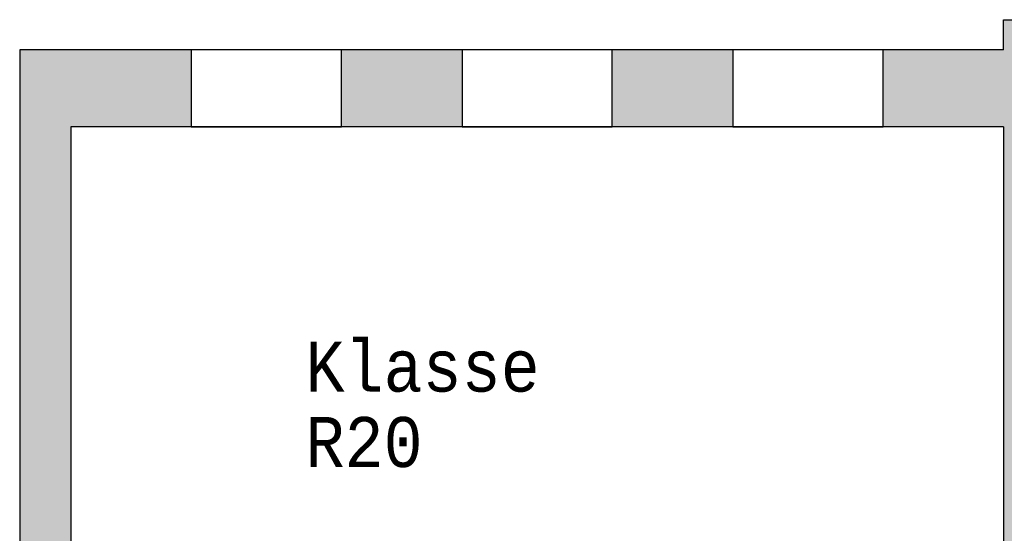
# Model space of a CAD drawing. Header units: metres. Extents: x -10.5 to 20.8, y -9 to 19.2.
# Tile 20 of 22: x -10.1 to -0.3, y 8.1 to 13.2. Entities that reach past the tile are written whole.
import ezdxf

# ---------------------------------------------------------------- set-up
doc = ezdxf.new("R2010")
doc.units = ezdxf.units.M
doc.linetypes.add('AUSGEZOGEN', pattern=[0])
doc.linetypes.add('LINIE_2', pattern=[0.36, 0.2, -0.16])
doc.layers.add('XR$1$STANDARD', color=7, linetype='Continuous', lineweight=25)
doc.layers.add('XR$3$STANDARD', color=7, linetype='Continuous', lineweight=25)
doc.styles.add('LUCIDACONSOLE', font='LUCON.TTF')

msp = doc.modelspace()

# ---------------------------------------------------------------- hatches: boundary and pattern name
at = {"layer": 'XR$3$STANDARD', "linetype": 'LINIE_2', "lineweight": 25}
msp.add_hatch(color=0, dxfattribs=at).paths.add_polyline_path([(-0.3135, 13.2286), (-0.3135, 12.9286), (-1.516, 12.9286), (-1.516, 12.1586), (-0.3135, 12.1586), (-0.3135, 5.7086), (-1.7871, 5.7086), (-1.7871, 5.1986), (-0.3135, 5.1986), (-0.3135, 5.0736), (0.1965, 5.0736), (0.1965, 12.4586), (0.8965, 12.4586), (0.8965, 13.2286)])
at = {"layer": 'XR$3$STANDARD', "linetype": 'AUSGEZOGEN', "lineweight": 25}
h = msp.add_hatch(color=0, dxfattribs=at)
h.paths.add_polyline_path([(-2.7971, 5.7086), (-3.9685, 5.7086), (-3.9685, 5.9536), (-5.9685, 5.9536), (-5.9685, 5.7086), (-9.6235, 5.7086), (-9.6235, 12.1586), (-8.421, 12.1586), (-8.421, 12.9286), (-10.1335, 12.9286), (-10.1335, 4.9486), (-9.6235, 4.9486), (-9.6235, 5.1986), (-5.9685, 5.1986), (-5.9685, 4.9536), (-3.9685, 4.9536), (-3.9685, 5.1986), (-2.7971, 5.1986)])
h.paths.add_polyline_path([(-4.2623, 5.6587), (-4.2623, 5.2519), (-4.6261, 5.2519), (-4.6261, 5.6587)], flags=16)
h.paths.add_polyline_path([(-5.1505, 5.6587), (-4.7866, 5.6587), (-4.7866, 5.2519), (-5.1505, 5.2519)], flags=16)
h.paths.add_polyline_path([(-5.6748, 5.2519), (-5.6748, 5.6587), (-5.3109, 5.6587), (-5.3109, 5.2519)], flags=16)
for points in [[(-5.7185, 12.9286), (-6.921, 12.9286), (-6.921, 12.1586), (-5.7185, 12.1586)], [(-3.016, 12.1586), (-3.016, 12.9286), (-4.2185, 12.9286), (-4.2185, 12.1586)]]:
    msp.add_hatch(color=0, dxfattribs=at).paths.add_polyline_path(points)

# ---------------------------------------------------------------- linework, layer by layer
at = {"layer": 'XR$1$STANDARD', "color": 0, "linetype": 'AUSGEZOGEN', "lineweight": 25}
for p, q in [((-0.3135, 12.9286), (-0.3135, 13.2286)), ((-0.3135, 13.2286), (4.8165, 13.2286)), ((-10.1335, 12.9286), (-10.1335, -5.3314)), ((-0.3135, 12.9286), (-10.1335, 12.9286)), ((-6.921, 12.9286), (-8.421, 12.9286)), ((-8.421, 12.9286), (-8.421, 12.1586)), ((-6.921, 12.1586), (-6.921, 12.9286)), ((-4.2185, 12.9286), (-5.7185, 12.9286)), ((-5.7185, 12.9286), (-5.7185, 12.1586)), ((-4.2185, 12.1586), (-4.2185, 12.9286)), ((-1.516, 12.9286), (-3.016, 12.9286)), ((-3.016, 12.9286), (-3.016, 12.1586)), ((-1.516, 12.1586), (-1.516, 12.9286)), ((-0.3135, 12.1586), (-9.6235, 12.1586)), ((-9.6235, 12.1586), (-9.6235, 5.7086)), ((-8.421, 12.1586), (-6.921, 12.1586)), ((-5.7185, 12.1586), (-4.2185, 12.1586)), ((-3.016, 12.1586), (-1.516, 12.1586)), ((-0.3135, 12.1586), (-0.3135, 5.7086))]:
    msp.add_line(p, q, dxfattribs=at)

# ---------------------------------------------------------------- texts
at = {"layer": 'XR$3$STANDARD', "color": 0, "linetype": 'AUSGEZOGEN', "lineweight": 25, "insert": (-7.2809, 10.013), "char_height": 0.5, "width": 2.909055, "attachment_point": 1, "line_spacing_factor": 0.903614, "style": 'LUCIDACONSOLE'}
msp.add_mtext('{\\fLucida Console|i0|b0;\\H0.500000;\\W0.920000;\\C7;Klasse}\\P{\\fLucida Console|i0|b0;\\H0.500000;\\W0.920000;\\C7;R20}\\P', dxfattribs=at)

doc.saveas('drawing.dxf')
